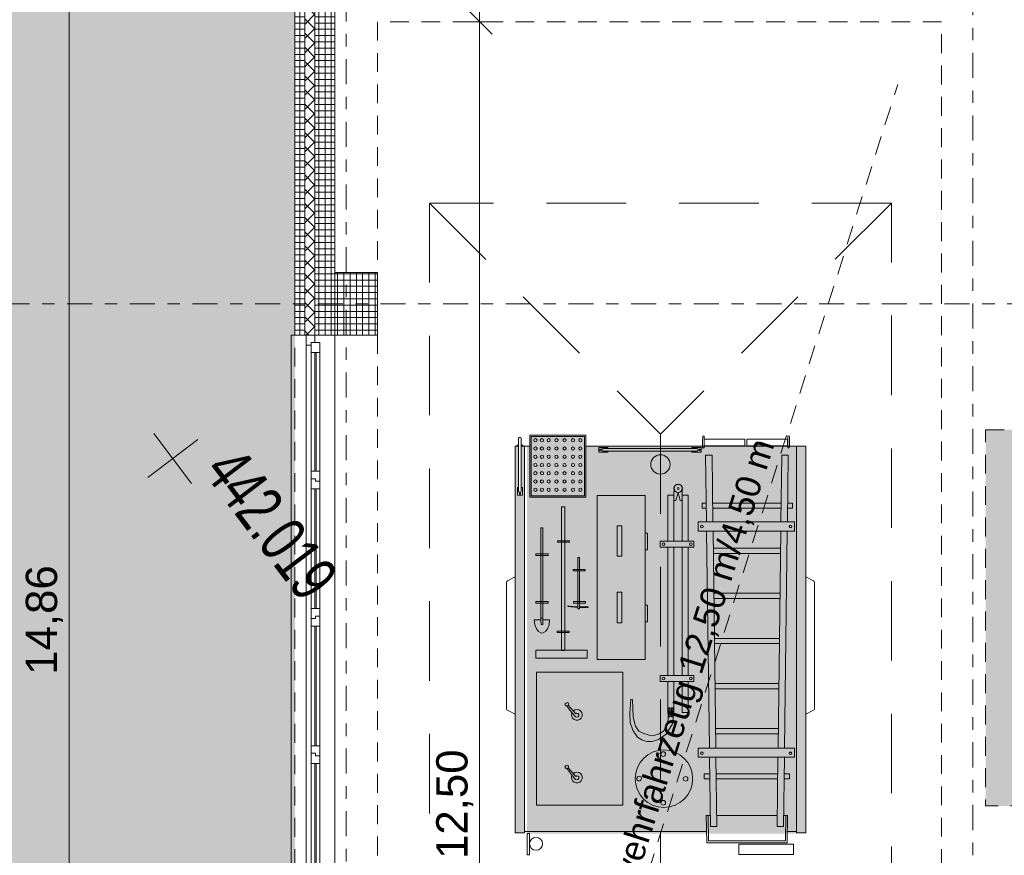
# Model space of a CAD drawing. Header units: metres. Extents: x -167 to 338, y -186 to 508.
# Tile 21 of 113: x 15 to 23, y 34 to 41. Entities that reach past the tile are written whole.
import ezdxf
from ezdxf.enums import TextEntityAlignment as Align

# ---------------------------------------------------------------- set-up
doc = ezdxf.new("R2010")
doc.units = ezdxf.units.M
doc.header["$MEASUREMENT"] = 0
for name, pattern in [('Raster', [0.4, 0.2, -0.1, 0, -0.1]), ('Strichlinie eng', [0.23, 0.15, -0.08]), ('Strichlinie weit', [1.058333, 0.635, -0.423333]), ('Untersicht', [0.2, 0.15, -0.05]), ('Öffnungslinie Tür Fenster', [0.23, 0.15, -0.08])]:
    doc.linetypes.add(name, pattern=pattern)
for name, color, linetype in [('10 Stütze', 7, 'Continuous'), ('10 Wand außen', 7, 'Continuous'), ('20 Decke', 7, 'Continuous'), ('30 Dachaufbau', 7, 'Continuous'), ('30 Dachfenster', 7, 'Continuous'), ('60 Gelände 2D Übersicht', 7, 'Continuous'), ('70 Kanal', 7, 'Continuous'), ('80 Raum', 7, 'Continuous'), ('90 Achsraster', 7, 'Continuous'), ('94 Genehmigungsplanung Bemaßung', 7, 'Continuous'), ('Beschriftung-Punkte', 7, 'Continuous'), ('BT-Gelaende', 7, 'Continuous')]:
    doc.layers.add(name, color=color, linetype=linetype)
doc.styles.add('ERSTELLTER_STIL_1', font='arial.ttf')
doc.styles.add('ERSTELLTER_STIL_2', font='arial.ttf')
doc.styles.add('ERSTELLTER_STIL_7', font='arial.ttf', dxfattribs={"width": 0.7})
doc.dimstyles.new('ERSTELLTER_STIL__1', dxfattribs={"dimtxt": 0.25, "dimasz": 0.19, "dimexe": 0.18, "dimexo": 0.1, "dimgap": 0, "dimtad": 1, "dimtih": 1, "dimtoh": 1, "dimzin": 0, "dimdsep": 46, "dimtxsty": 'ERSTELLTER_STIL_1', "dimblk": 'ARROWHEAD_6', "dimblk1": 'ARROWHEAD_6', "dimblk2": 'ARROWHEAD_6', "dimcen": 0.09, "dimclrd": 7, "dimclre": 7, "dimclrt": 7, "dimazin": 0, "dimtfac": 1, "dimtdec": 4, "dimtmove": 0, "dimatfit": 3, "dimfxl": 1, "dimtolj": 1, "dimtzin": 0, "dimarcsym": 0})
doc.dimstyles.new('ERSTELLTER_STIL__2', dxfattribs={"dimtxt": 0.25, "dimasz": 0.19, "dimexe": 0.18, "dimexo": 0.1, "dimgap": 0, "dimtad": 1, "dimzin": 0, "dimdsep": 46, "dimtxsty": 'ERSTELLTER_STIL_1', "dimblk": 'ARROWHEAD_6', "dimblk1": 'ARROWHEAD_6', "dimblk2": 'ARROWHEAD_6', "dimcen": 0.09, "dimclrd": 7, "dimclre": 7, "dimclrt": 7, "dimazin": 0, "dimtfac": 1, "dimtdec": 4, "dimtmove": 0, "dimatfit": 3, "dimfxl": 1, "dimtolj": 1, "dimtzin": 0, "dimarcsym": 0})
pattern_1 = [(0, (27236.132094, 33357.27905), (0, 0.05), []), (90, (27236.132094, 33357.27905), (-0.05, 0), [])]

# ---------------------------------------------------------------- blocks, each defined once
blk = doc.blocks.new('4-Flügelfenster 27_2')
at = {"layer": '10 Wand außen', "color": 7, "linetype": 'Continuous', "lineweight": 13}
for p, q in [((-2.2507, 0.16), (2.2507, 0.16)), ((-2.2507, -0.16), (-2.2507, -0.19)), ((-2.2507, -0.19), (2.2507, -0.19)), ((2.2507, -0.19), (2.2507, -0.16))]:
    blk.add_line(p, q, dxfattribs=at)
at = {"layer": '10 Wand außen', "color": 8, "linetype": 'Continuous', "lineweight": 18}
for p, q in [((-2.2507, 0), (-2.2507, 0.16)), ((2.2507, 0), (2.2507, 0.16)), ((-2.2507, -0.07), (-2.2507, 0)), ((-2.2507, -0.07), (-2.2507, 0)), ((2.2507, -0.07), (2.2507, 0)), ((2.2507, -0.07), (2.2507, 0)), ((-2.2507, -0.08), (-2.2507, -0.07)), ((2.2507, -0.08), (2.2507, -0.07)), ((-2.2507, -0.16), (-2.2507, -0.08)), ((2.2507, -0.16), (2.2507, -0.08))]:
    blk.add_line(p, q, dxfattribs=at)
at = {"layer": '10 Wand außen', "color": 7, "linetype": 'Continuous', "lineweight": 18}
for p, q in [((-2.2507, 0), (-2.1907, 0)), ((-2.1907, -0.03), (-2.1907, 0.04)), ((-2.1907, 0.04), (-2.1107, 0.04)), ((-2.1907, 0), (-2.1907, -0.03)), ((-2.1107, 0.04), (-1.1654, 0.04)), ((-2.1107, 0.04), (-2.1107, -0.03)), ((-2.1107, 0.01), (-1.1654, 0.01)), ((-1.1654, -0.03), (-1.1654, 0.04)), ((-1.1654, 0.04), (-1.1054, 0.04)), ((-1.1054, 0.04), (-1.1054, 0.005)), ((-1.1054, 0.005), (-1.1054, 0.04)), ((-1.1054, 0.04), (-1.0254, 0.04)), ((-1.1054, 0.005), (-1.0854, 0.005)), ((-1.0854, 0.005), (-1.1054, 0.005)), ((-1.0854, 0.005), (-1.0854, -0.03)), ((-1.0854, -0.03), (-1.0854, 0.005)), ((-1.0254, 0.04), (-0.07, 0.04)), ((-1.0254, 0.04), (-1.0254, -0.03)), ((-1.0254, 0.01), (-0.07, 0.01)), ((-0.07, -0.03), (-0.07, 0.04)), ((-0.07, 0.04), (0.01, 0.04)), ((0.01, 0.005), (-0.01, 0.005)), ((-0.01, 0.005), (-0.01, -0.03)), ((-0.01, -0.03), (-0.01, 0.005)), ((-0.01, 0.005), (0.01, 0.005)), ((0.01, 0.04), (0.01, 0.005)), ((0.01, 0.04), (0.07, 0.04)), ((0.01, 0.005), (0.01, 0.04)), ((0.07, 0.04), (1.0254, 0.04)), ((0.07, 0.04), (0.07, -0.03)), ((0.07, 0.01), (1.0254, 0.01)), ((1.0254, -0.03), (1.0254, 0.04)), ((1.0254, 0.04), (1.0854, 0.04)), ((1.0854, 0.04), (1.0854, 0.005)), ((1.0854, 0.005), (1.0854, 0.04)), ((1.0854, 0.04), (1.1654, 0.04)), ((1.0854, 0.005), (1.1054, 0.005)), ((1.1054, 0.005), (1.0854, 0.005)), ((1.1054, 0.005), (1.1054, -0.03)), ((1.1054, -0.03), (1.1054, 0.005)), ((1.1654, 0.04), (2.1107, 0.04)), ((1.1654, 0.04), (1.1654, -0.03)), ((1.1654, 0.01), (2.1107, 0.01)), ((2.1107, -0.03), (2.1107, 0.04)), ((2.1107, 0.04), (2.1907, 0.04)), ((2.1907, 0.04), (2.1907, -0.03)), ((2.1907, -0.03), (2.1907, 0)), ((2.1907, 0), (2.2507, 0)), ((-2.1707, -0.07), (-2.2507, -0.07)), ((-2.1907, -0.03), (-2.1707, -0.03)), ((-2.1107, -0.03), (-2.1907, -0.03)), ((-2.1707, -0.03), (-2.1707, -0.07)), ((2.1707, -0.07), (-2.1707, -0.07)), ((-1.1654, 0), (-2.1107, 0)), ((-1.1654, -0.03), (-2.1107, -0.03)), ((-1.0854, -0.03), (-1.1654, -0.03)), ((-1.0254, -0.03), (-1.0854, -0.03)), ((-0.07, 0), (-1.0254, 0)), ((-0.07, -0.03), (-1.0254, -0.03)), ((-0.01, -0.03), (-0.07, -0.03)), ((0.07, -0.03), (-0.01, -0.03)), ((1.0254, 0), (0.07, 0)), ((1.0254, -0.03), (0.07, -0.03)), ((1.1054, -0.03), (1.0254, -0.03)), ((1.1654, -0.03), (1.1054, -0.03)), ((2.1107, 0), (1.1654, 0)), ((2.1107, -0.03), (1.1654, -0.03)), ((2.1907, -0.03), (2.1107, -0.03)), ((2.1707, -0.07), (2.1707, -0.03)), ((2.1707, -0.03), (2.1907, -0.03)), ((2.2507, -0.07), (2.1707, -0.07))]:
    blk.add_line(p, q, dxfattribs=at)
at = {"layer": '10 Wand außen', "color": 7, "linetype": 'Strichlinie eng', "lineweight": 13}
blk.add_line((-2.2507, -0.16), (2.2507, -0.16), dxfattribs=at)
blk = doc.blocks.new('Standard-Rastermarker_137')
at = {"layer": '90 Achsraster', "color": 14, "linetype": 'Raster', "lineweight": 18, "true_color": 0xa80000}
blk.add_line((1, 0), (24.7309, 0), dxfattribs=at)
at = {"layer": '90 Achsraster', "color": 14, "lineweight": 18, "true_color": 0xa80000, "style": 'ERSTELLTER_STIL_2'}
for tag, p in [('AC_MarkerText_1_0', (-0.5686, -0.0686)), ('AC_MarkerText_1_1', (25.8623, -0.0686))]:
    blk.add_attdef(tag, text='', height=0.3, rotation=90, dxfattribs=at).set_placement(p, align=Align.TOP_CENTER)
blk = doc.blocks.new('Standard-Rastermarker_138')
at = {"layer": '90 Achsraster', "color": 14, "linetype": 'Raster', "lineweight": 18, "true_color": 0xa80000}
blk.add_line((1, 0), (24.6809, 0), dxfattribs=at)
at = {"layer": '90 Achsraster', "color": 14, "lineweight": 18, "true_color": 0xa80000, "style": 'ERSTELLTER_STIL_2'}
for tag, p in [('AC_MarkerText_1_0', (-0.5686, -0.0686)), ('AC_MarkerText_1_1', (25.8123, -0.0686))]:
    blk.add_attdef(tag, text='', height=0.3, rotation=90, dxfattribs=at).set_placement(p, align=Align.TOP_CENTER)
blk = doc.blocks.new('Standard-Rastermarker_139')
at = {"layer": '90 Achsraster', "color": 14, "linetype": 'Raster', "lineweight": 18, "true_color": 0xa80000}
blk.add_line((1, 0), (45.4427, 0), dxfattribs=at)
at = {"layer": '90 Achsraster', "color": 14, "lineweight": 18, "true_color": 0xa80000, "style": 'ERSTELLTER_STIL_2'}
for tag, p in [('AC_MarkerText_1_0', (-0.35, 0.15)), ('AC_MarkerText_1_1', (46.7927, 0.15))]:
    blk.add_attdef(tag, text='', height=0.3, dxfattribs=at).set_placement(p, align=Align.TOP_CENTER)
blk = doc.blocks.new('*D456', base_point=(27236.1321, 33357.279))
at = {"layer": '94 Genehmigungsplanung Bemaßung', "color": 7, "linetype": 'Continuous', "lineweight": 13}
for p, q in [((13.7853, 44.0997), (13.9853, 43.8997)), ((14.0728, 43.9997), (13.6978, 43.9997)), ((13.8853, 28.1801), (13.8853, 43.9997)), ((13.7853, 28.2801), (13.9853, 28.0801)), ((14.0728, 28.1801), (13.6978, 28.1801)), ((13.8853, 28.0301), (13.8853, 28.1801))]:
    blk.add_line(p, q, dxfattribs=at)
at = {"layer": '94 Genehmigungsplanung Bemaßung', "color": 7, "lineweight": 13, "insert": (13.8353, 35.6609), "char_height": 0.25, "attachment_point": 7, "rotation": 90, "style": 'ERSTELLTER_STIL_1'}
blk.add_mtext('\\A1;{\\pql;\\fArial|b0|i0|c0|p0;\\W1.000000;15,82}', dxfattribs=at)
blk = doc.blocks.new('ARROWHEAD_6')
at = {"color": 0, "linetype": 'Continuous', "lineweight": 0}
for p, q in [((-0.5, -0.5), (0.5, 0.5)), ((0, 0), (-1, 0))]:
    blk.add_line(p, q, dxfattribs=at)
blk = doc.blocks.new('*D471', base_point=(27236.1321, 33357.279))
at = {"layer": '94 Genehmigungsplanung Bemaßung', "color": 7, "linetype": 'Continuous', "lineweight": 13}
for p, q in [((17.6611, 45.7456), (17.6611, 46.1206)), ((17.7611, 46.0331), (17.5611, 45.8331)), ((38.1011, 46.0331), (37.9011, 45.8331)), ((17.5111, 45.9331), (17.6611, 45.9331)), ((17.6611, 45.9331), (38.0011, 45.9331))]:
    blk.add_line(p, q, dxfattribs=at)
at = {"layer": '94 Genehmigungsplanung Bemaßung', "color": 7, "lineweight": 13, "char_height": 0.25, "attachment_point": 7, "style": 'ERSTELLTER_STIL_1'}
for s, insert in [('\\A1;{\\pql;\\fArial|b0|i0|c0|p0;\\W1.000000;20,34}', (27.2114, 45.9831)), ('\\A1;{\\pql;\\fArial|b0|i0|c0|p0;\\W1.000000;24}', (37.5197, 45.9831))]:
    blk.add_mtext(s, dxfattribs=dict(at, insert=insert))
blk = doc.blocks.new('*D472', base_point=(27236.1321, 33357.279))
at = {"layer": '94 Genehmigungsplanung Bemaßung', "color": 7, "linetype": 'Continuous', "lineweight": 13}
for p, q in [((38.0011, 45.7456), (38.0011, 46.1206)), ((38.2411, 45.7456), (38.2411, 46.1206)), ((38.1011, 46.0331), (37.9011, 45.8331)), ((38.3411, 46.0331), (38.1411, 45.8331)), ((17.6611, 45.9331), (38.0011, 45.9331)), ((38.0011, 45.9331), (38.2411, 45.9331))]:
    blk.add_line(p, q, dxfattribs=at)
blk = doc.blocks.new('*D499', base_point=(27236.1321, 33357.279))
at = {"layer": '94 Genehmigungsplanung Bemaßung', "color": 7, "linetype": 'Continuous', "lineweight": 13}
for p, q in [((17.3411, 26.1165), (17.3411, 26.4915)), ((17.6611, 26.1165), (17.6611, 26.4915)), ((17.4411, 26.404), (17.2411, 26.204)), ((17.7611, 26.404), (17.5611, 26.204)), ((17.1911, 26.304), (17.3411, 26.304)), ((17.3411, 26.304), (17.6611, 26.304))]:
    blk.add_line(p, q, dxfattribs=at)
at = {"layer": '94 Genehmigungsplanung Bemaßung', "color": 7, "lineweight": 13, "insert": (16.8597, 26.354), "char_height": 0.25, "attachment_point": 7, "style": 'ERSTELLTER_STIL_1'}
blk.add_mtext('\\A1;{\\pql;\\fArial|b0|i0|c0|p0;\\W1.000000;32}', dxfattribs=at)
blk = doc.blocks.new('*D500', base_point=(27236.1321, 33357.279))
at = {"layer": '94 Genehmigungsplanung Bemaßung', "color": 7, "linetype": 'Continuous', "lineweight": 13}
for p, q in [((17.6611, 26.1165), (17.6611, 26.4915)), ((38.0011, 26.1165), (38.0011, 26.4915)), ((17.7611, 26.404), (17.5611, 26.204)), ((38.1011, 26.404), (37.9011, 26.204)), ((17.6611, 26.304), (38.0011, 26.304))]:
    blk.add_line(p, q, dxfattribs=at)
at = {"layer": '94 Genehmigungsplanung Bemaßung', "color": 7, "lineweight": 13, "char_height": 0.25, "attachment_point": 7, "style": 'ERSTELLTER_STIL_1'}
for s, insert in [('\\A1;{\\pql;\\fArial|b0|i0|c0|p0;\\W1.000000;20,34}', (27.2114, 26.354)), ('\\A1;{\\pql;\\fArial|b0|i0|c0|p0;\\W1.000000;24}', (37.5197, 26.354))]:
    blk.add_mtext(s, dxfattribs=dict(at, insert=insert))
blk = doc.blocks.new('*D509', base_point=(27236.1321, 33357.279))
at = {"layer": '94 Genehmigungsplanung Bemaßung', "color": 7, "linetype": 'Continuous', "lineweight": 13}
for p, q in [((15.4411, 43.7797), (15.6411, 43.5797)), ((15.7286, 43.6797), (15.3536, 43.6797)), ((15.5411, 28.8197), (15.5411, 43.6797)), ((15.4411, 28.9197), (15.6411, 28.7197)), ((15.7286, 28.8197), (15.3536, 28.8197))]:
    blk.add_line(p, q, dxfattribs=at)
at = {"layer": '94 Genehmigungsplanung Bemaßung', "color": 7, "lineweight": 13, "char_height": 0.25, "attachment_point": 7, "rotation": 90, "style": 'ERSTELLTER_STIL_1'}
for s, insert in [('\\A1;{\\pql;\\fArial|b0|i0|c0|p0;\\W1.000000;32}', (15.4911, 43.1983)), ('\\A1;{\\pql;\\fArial|b0|i0|c0|p0;\\W1.000000;14,86}', (15.4911, 35.63))]:
    blk.add_mtext(s, dxfattribs=dict(at, insert=insert))
blk = doc.blocks.new('*D514', base_point=(27236.1321, 33357.279))
at = {"layer": '94 Genehmigungsplanung Bemaßung', "color": 7, "linetype": 'Continuous', "lineweight": 13}
for p, q in [((14.7411, 43.9997), (14.7411, 44.1497)), ((14.8411, 43.8997), (14.6411, 44.0997)), ((14.9286, 43.9997), (14.5536, 43.9997)), ((14.7411, 38.5897), (14.7411, 43.9997)), ((14.6411, 38.6897), (14.8411, 38.4897)), ((14.9286, 38.5897), (14.5536, 38.5897))]:
    blk.add_line(p, q, dxfattribs=at)
at = {"layer": '94 Genehmigungsplanung Bemaßung', "color": 7, "lineweight": 13, "insert": (14.6911, 40.961), "char_height": 0.25, "attachment_point": 7, "rotation": 90, "style": 'ERSTELLTER_STIL_1'}
blk.add_mtext('\\A1;{\\pql;\\fArial|b0|i0|c0|p0;\\W1.000000;5,41}', dxfattribs=at)
blk = doc.blocks.new('*D560', base_point=(27236.1321, 33357.279))
at = {"layer": '94 Genehmigungsplanung Bemaßung', "color": 7, "linetype": 'Continuous', "lineweight": 13}
for p, q in [((18.9153, 40.7397), (18.7153, 40.9397)), ((18.8153, 40.8397), (18.8153, 40.9897)), ((19.0028, 40.8397), (18.6278, 40.8397)), ((18.8153, 28.3397), (18.8153, 40.8397)), ((18.7153, 28.4397), (18.9153, 28.2397)), ((19.0028, 28.3397), (18.6278, 28.3397)), ((18.8153, 28.1897), (18.8153, 28.3397))]:
    blk.add_line(p, q, dxfattribs=at)
at = {"layer": '94 Genehmigungsplanung Bemaßung', "color": 7, "lineweight": 13, "insert": (18.7653, 34.1607), "char_height": 0.25, "attachment_point": 7, "rotation": 90, "style": 'ERSTELLTER_STIL_1'}
blk.add_mtext('\\A1;{\\pql;\\fArial|b0|i0|c0|p0;\\W1.000000;12,50}', dxfattribs=at)
blk = doc.blocks.new('Kreuz_003')
at = {"layer": 'BT-Gelaende', "color": 30, "linetype": 'Continuous', "lineweight": 18, "true_color": 0xff7300}
for p, q in [((0, 0.5), (0, -0.5)), ((-0.5, 0), (0.5, 0))]:
    blk.add_line(p, q, dxfattribs=at)

msp = doc.modelspace()

# ---------------------------------------------------------------- hatches: boundary and pattern name
at = {"linetype": 'Continuous', "lineweight": 18}
for points in [[(19.2152, 37.4547), (19.2152, 37.5304), (19.6514, 37.5304), (19.6514, 37.4547)], [(19.1731, 34.3695), (19.1731, 37.4547), (19.148, 37.4547), (19.148, 37.1251), (19.1582, 37.1251), (19.1582, 37.0621), (19.1178, 37.0621), (19.1178, 37.1251), (19.1265, 37.1251), (19.1265, 37.4547), (19.0981, 37.4547), (19.0981, 34.3695)], [(19.1944, 34.3628), (19.1944, 37.4547), (21.3428, 37.4547), (21.3428, 34.3628)], [(21.4178, 37.4547), (21.3428, 37.4547), (21.3428, 34.3695), (21.4178, 34.3695)]]:
    msp.add_hatch(color=255, dxfattribs=at).paths.add_polyline_path(points)
at = {"layer": '10 Stütze', "linetype": 'Continuous', "lineweight": 18}
h = msp.add_hatch(dxfattribs=at)
h.set_pattern_fill('Beton__Fertigteil_Stütze_B9', color=8, style=0, pattern_type=2)
h.set_pattern_definition(pattern_1)
h.paths.add_polyline_path([(18.0011, 38.8397), (17.6611, 38.8397), (17.6611, 38.3397), (18.0011, 38.3397)])
at = {"layer": '10 Wand außen', "linetype": 'Continuous', "lineweight": 18}
h = msp.add_hatch(dxfattribs=at)
h.set_pattern_fill('Beton__Fertigteil_Träger_1D', color=8, style=0, pattern_type=2)
h.set_pattern_definition(pattern_1)
h.paths.add_polyline_path([(17.3411, 38.3397), (17.4211, 38.3397), (17.4211, 43.9197), (17.3411, 43.9197)])
h = msp.add_hatch(dxfattribs=at)
h.set_pattern_fill('Dämmung__hart_1_0001', color=8, style=0, pattern_type=2)
h.set_pattern_definition([(315, (27236.132094, 33357.27905), (0.0565685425, 0.0565685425), []), (45, (27236.132094, 33357.27905), (-0.0565685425, 0.0565685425), [])])
h.paths.add_polyline_path([(17.4211, 38.3397), (17.4311, 38.3397), (17.5011, 38.3397), (17.5011, 43.8397), (17.4211, 43.8397)])
h = msp.add_hatch(dxfattribs=at)
h.set_pattern_fill('Beton__Fertigteil_Träger_1D', color=8, style=0, pattern_type=2)
h.set_pattern_definition(pattern_1)
h.paths.add_polyline_path([(17.5011, 43.3397), (17.5011, 38.3397), (17.6611, 38.3397), (17.6611, 43.3397)])
at = {"layer": '30 Dachaufbau', "linetype": 'Continuous', "lineweight": 0, "true_color": 0x7f7f7f}
msp.add_hatch(color=8, dxfattribs=at).paths.add_polyline_path([(22.8511, 37.5845), (37.6511, 37.5845), (37.6511, 34.5845), (22.8511, 34.5845)])
at = {"layer": '60 Gelände 2D Übersicht', "linetype": 'Continuous', "lineweight": 18, "true_color": 0x6d7e00}
h = msp.add_hatch(color=66, dxfattribs=at)
h.paths.add_polyline_path([(2.3179, 59.5109), (2.3419, 13.0655), (6.996, 12.563), (17.3527, 12.5738), (17.3411, 24.6258), (15.3411, 24.6258), (15.3411, 30.4666), (17.3411, 30.4666), (17.3411, 43.9997)])
h.paths.add_polyline_path([(5.3852, 43.1801), (8.8852, 43.1801), (8.8852, 28.1801), (5.3852, 28.1801)], flags=0)

# ---------------------------------------------------------------- linework, layer by layer
at = {"color": 7, "linetype": 'Continuous', "lineweight": 13}
for p, q in [((19.0981, 37.4547), (19.1265, 37.4547)), ((19.148, 37.4547), (19.2152, 37.4547)), ((19.6616, 37.4547), (21.4178, 37.4547)), ((19.7995, 37.4359), (20.5481, 37.4359)), ((19.7995, 37.4144), (20.5481, 37.4144)), ((20.6185, 37.3808), (20.6699, 37.3808)), ((20.6186, 37.3808), (20.6254, 36.8495)), ((20.6699, 37.3808), (20.6767, 36.8495)), ((21.2262, 37.3808), (21.2194, 36.8495)), ((21.2262, 37.3808), (21.2777, 37.3808)), ((21.2775, 37.3808), (21.2707, 36.8495)), ((20.3794, 37.0194), (20.3995, 37.0843)), ((20.3995, 37.0843), (20.4148, 37.02)), ((20.6264, 36.7762), (20.6487, 35.046)), ((20.6777, 36.7762), (20.7, 35.046)), ((21.2184, 36.7762), (21.1961, 35.046)), ((21.2697, 36.7762), (21.2474, 35.046)), ((19.3045, 36.0809), (19.3207, 36.0809)), ((19.3066, 36.032), (19.3186, 36.032)), ((19.2679, 34.5901), (19.2679, 35.651)), ((20.6497, 34.9727), (20.6568, 34.4205)), ((20.701, 34.9727), (20.7081, 34.4205)), ((21.1951, 34.9727), (21.188, 34.4205)), ((21.2464, 34.9727), (21.2393, 34.4205)), ((20.6068, 34.7993), (20.6068, 34.8406)), ((21.2886, 34.7993), (21.2886, 34.8406)), ((20.6238, 34.5081), (20.6266, 34.2905)), ((20.6238, 34.5081), (20.6384, 34.5081)), ((20.6384, 34.5081), (20.641, 34.3051)), ((20.6384, 34.5081), (20.6557, 34.5081)), ((20.707, 34.5081), (21.1891, 34.5081)), ((21.2404, 34.5081), (21.2577, 34.5081)), ((21.2577, 34.5081), (21.2551, 34.3051)), ((21.2577, 34.5081), (21.2723, 34.5081)), ((21.2723, 34.5081), (21.2695, 34.2905)), ((20.6568, 34.4205), (20.7081, 34.4205)), ((21.188, 34.4205), (21.2393, 34.4205)), ((19.1731, 34.3799), (20.6256, 34.3799)), ((21.2705, 34.3799), (21.3428, 34.3799))]:
    msp.add_line(p, q, dxfattribs=at)
for points in [[(19.1265, 37.0933), (19.1265, 37.516)], [(19.148, 37.0933), (19.148, 37.516)], [(20.6066, 37.4678), (20.6066, 37.5281), (20.6062, 37.5342), (20.6016, 37.5365), (20.5952, 37.5342), (20.5947, 37.5281), (20.5938, 37.4969), (20.5935, 37.457), (20.5944, 37.4423), (20.5984, 37.4391), (20.6028, 37.4394), (20.6054, 37.4425), (20.6062, 37.4501), (20.6066, 37.4554)], [(21.2862, 37.4547), (21.2862, 37.5281), (21.2859, 37.5342), (21.2813, 37.5365), (21.2749, 37.5342), (21.2743, 37.5281), (21.2734, 37.4969), (21.2732, 37.457), (21.274, 37.4423), (21.2781, 37.4391), (21.2824, 37.4394), (21.285, 37.4425), (21.2859, 37.4501), (21.2862, 37.4554)], [(19.148, 37.4547), (19.1731, 37.4547), (19.1731, 34.3695), (19.0981, 34.3695), (19.0981, 37.4547), (19.1265, 37.4547)], [(19.1265, 37.4547), (19.1152, 37.4547), (19.1152, 37.4622), (19.1265, 37.4622)], [(19.148, 37.4622), (19.1605, 37.4622), (19.1605, 37.4547), (19.148, 37.4547)], [(19.8391, 37.4144), (19.8391, 37.405), (19.766, 37.405), (19.766, 37.4444), (19.8391, 37.4444), (19.8391, 37.4359)], [(20.5084, 37.4144), (20.5084, 37.405), (20.5816, 37.405), (20.5816, 37.4444), (20.5084, 37.4444), (20.5084, 37.4359)], [(19.148, 37.1251), (19.1582, 37.1251), (19.1582, 37.0621), (19.1178, 37.0621), (19.1178, 37.1251), (19.1265, 37.1251)], [(20.3647, 37.062), (20.3664, 37.1238)], [(20.4319, 37.1238), (20.4322, 37.062)], [(20.3177, 36.6952), (20.3177, 37.062), (20.3647, 37.062), (20.3647, 36.6952)], [(20.3794, 37.0194), (20.3647, 37.0194)], [(20.4309, 37.02), (20.4148, 37.02)], [(20.4309, 36.6952), (20.4309, 37.062), (20.4778, 37.062), (20.4778, 36.6952)], [(20.624, 36.9583), (20.5906, 36.9583), (20.5906, 36.9996), (20.6235, 36.9996)], [(20.6748, 36.9996), (21.2213, 36.9996)], [(21.2726, 36.9996), (21.3107, 36.9996), (21.3107, 36.9583), (21.2721, 36.9583)], [(21.2208, 36.9583), (20.6753, 36.9583)], [(20.5239, 36.6493), (20.2566, 36.6493), (20.2566, 36.6952), (20.5239, 36.6952)], [(20.3647, 36.6952), (20.4309, 36.6952)], [(20.4778, 36.6952), (20.5239, 36.6952), (20.5239, 36.6493), (20.4778, 36.6493)], [(20.3177, 35.6234), (20.3177, 36.6493)], [(20.3647, 36.6493), (20.3647, 35.6234)], [(20.4309, 36.6493), (20.3647, 36.6493)], [(20.4309, 35.6234), (20.4309, 36.6493)], [(20.4778, 36.6493), (20.4778, 35.6234)], [(20.6794, 36.6398), (21.2167, 36.6398)], [(21.2161, 36.5985), (20.68, 36.5985)], [(19.0981, 36.4104), (19.0382, 36.3792), (19.0316, 36.3747), (19.0288, 36.3646), (19.0288, 35.9278)], [(21.4178, 36.4104), (21.4777, 36.3792), (21.4843, 36.3747), (21.4871, 36.3646), (21.4871, 35.9278)], [(19.0981, 35.3157), (19.0382, 35.3469), (19.0316, 35.3514), (19.0288, 35.3614), (19.0288, 36.3646)], [(21.4178, 35.3157), (21.4777, 35.3469), (21.4843, 35.3514), (21.4871, 35.3614), (21.4871, 36.3646)], [(20.6841, 36.2799), (21.212, 36.2799)], [(21.2115, 36.2386), (20.6846, 36.2386)], [(19.5989, 36.1713), (19.5939, 36.1711), (19.5264, 36.1787), (19.5217, 36.1791), (19.5194, 36.1785), (19.5192, 36.1773), (19.5197, 36.1762), (19.5217, 36.1755)], [(19.5217, 36.1755), (19.5955, 36.1662), (19.5989, 36.1662)], [(19.6134, 36.1662), (19.6166, 36.1662), (19.6819, 36.1666), (19.6824, 36.1729), (19.6134, 36.1716)], [(19.3046, 36.0676), (19.2516, 36.0676), (19.2564, 36.0275), (19.2679, 35.9963), (19.2853, 35.9743), (19.3026, 35.9651), (19.3126, 35.9626)], [(19.3066, 36.032), (19.3055, 36.0391), (19.3047, 36.059), (19.3045, 36.0809)], [(19.3206, 36.0676), (19.3736, 36.0676), (19.3689, 36.0275), (19.3573, 35.9963), (19.34, 35.9743), (19.3226, 35.9651), (19.3126, 35.9626)], [(19.3186, 36.032), (19.3198, 36.0391), (19.3205, 36.059), (19.3207, 36.0809)], [(20.6887, 35.9201), (21.2074, 35.9201)], [(21.2068, 35.8788), (20.6893, 35.8788)], [(19.2679, 35.651), (19.9577, 35.651)], [(19.9577, 35.651), (19.9577, 34.5901)], [(20.5239, 35.5776), (20.2566, 35.5776), (20.2566, 35.6234), (20.5239, 35.6234)], [(20.3647, 35.6234), (20.4309, 35.6234)], [(20.4778, 35.6234), (20.5239, 35.6234), (20.5239, 35.5776), (20.4778, 35.5776)], [(20.3647, 35.5776), (20.3647, 35.3289), (20.3177, 35.3289), (20.3177, 35.5776)], [(20.4309, 35.5776), (20.3647, 35.5776)], [(20.4778, 35.5776), (20.4778, 35.3289), (20.4309, 35.3289), (20.4309, 35.5776)], [(20.6934, 35.5603), (21.2027, 35.5603)], [(21.2022, 35.5189), (20.6939, 35.5189)], [(20.3647, 35.3289), (20.3528, 35.2377), (20.3032, 35.1565), (20.2426, 35.1152), (20.1916, 35.0987), (20.1503, 35.0973), (20.109, 35.1125), (20.076, 35.1317), (20.0388, 35.1895), (20.0154, 35.2501), (20.014, 35.3231), (20.0223, 35.4359), (20.036, 35.4332), (20.0415, 35.2928), (20.0581, 35.2198), (20.0856, 35.1799), (20.1242, 35.1606), (20.1682, 35.1482), (20.204, 35.1469), (20.2467, 35.1593), (20.2812, 35.1813), (20.3046, 35.2212), (20.3197, 35.2721), (20.3197, 35.3107), (20.3177, 35.3289)], [(19.5114, 35.3832), (19.5208, 35.387)], [(20.698, 35.2004), (21.1981, 35.2004)], [(21.1975, 35.1591), (20.6986, 35.1591)], [(19.5114, 34.8844), (19.5208, 34.8881)], [(20.6068, 34.8406), (20.6514, 34.8406)], [(20.6519, 34.7993), (20.6068, 34.7993)], [(20.7027, 34.8406), (21.1934, 34.8406)], [(21.1929, 34.7993), (20.7032, 34.7993)], [(21.2886, 34.7993), (21.2442, 34.7993)], [(21.2447, 34.8406), (21.2886, 34.8406)], [(19.9577, 34.5901), (19.2679, 34.5901)], [(20.6266, 34.2905), (21.2695, 34.2905)], [(20.641, 34.3051), (21.2551, 34.3051)]]:
    msp.add_lwpolyline(points, dxfattribs=at)
for points in [[(19.2152, 37.5406), (19.6616, 37.5406), (19.6616, 37.0462), (19.2152, 37.0462)], [(19.2254, 37.5304), (19.6514, 37.5304), (19.6514, 37.0564), (19.2254, 37.0564)], [(20.6066, 37.5087), (20.9298, 37.5087), (20.9298, 37.4554), (20.6066, 37.4554)], [(20.9481, 37.5087), (21.2713, 37.5087), (21.2713, 37.4554), (20.9481, 37.4554)], [(21.3428, 37.4547), (21.4178, 37.4547), (21.4178, 34.3695), (21.3428, 34.3695)], [(19.7531, 35.7517), (20.1347, 35.7517), (20.1347, 37.0614), (19.7531, 37.0614)], [(19.494, 35.8241), (19.4688, 35.8241), (19.4688, 36.9692), (19.494, 36.9692)], [(20.5579, 36.8495), (21.326, 36.8495), (21.326, 36.7762), (20.5579, 36.7762)], [(19.3207, 36.0809), (19.3042, 36.0809), (19.3042, 36.8026), (19.3207, 36.8026)], [(19.9133, 36.8183), (19.9496, 36.8183), (19.9496, 36.5752), (19.9133, 36.5752)], [(19.4375, 36.6991), (19.5336, 36.6991), (19.5336, 36.6876), (19.4375, 36.6876)], [(20.1357, 36.7608), (20.1536, 36.7608), (20.1536, 36.6267), (20.1357, 36.6267)], [(19.2647, 36.5939), (19.3608, 36.5939), (19.3608, 36.5824), (19.2647, 36.5824)], [(19.6134, 36.1549), (19.5989, 36.1549), (19.5989, 36.5663), (19.6134, 36.5663)], [(19.5622, 36.4703), (19.6583, 36.4703), (19.6583, 36.4589), (19.5622, 36.4589)], [(19.2647, 36.2142), (19.3608, 36.2142), (19.3608, 36.2027), (19.2647, 36.2027)], [(19.5645, 36.2142), (19.6606, 36.2142), (19.6606, 36.2027), (19.5645, 36.2027)], [(19.9133, 36.2886), (19.9496, 36.2886), (19.9496, 36.0455), (19.9133, 36.0455)], [(20.1357, 36.0523), (20.1536, 36.0523), (20.1536, 36.1864), (20.1357, 36.1864)], [(19.4336, 35.9775), (19.5297, 35.9775), (19.5297, 35.9661), (19.4336, 35.9661)], [(19.2627, 35.8254), (19.6737, 35.8254), (19.6737, 35.7637), (19.2627, 35.7637)], [(19.7531, 35.7517), (20.1383, 35.7517)], [(19.5742, 35.3), (19.5302, 35.357), (19.5114, 35.3832), (19.5045, 35.3826), (19.4989, 35.387), (19.4982, 35.3983), (19.5058, 35.4045), (19.5164, 35.4083), (19.5214, 35.4064), (19.5245, 35.3989), (19.5233, 35.3926), (19.5208, 35.387), (19.5822, 35.3181), (19.5884, 35.3232), (19.6016, 35.3213), (19.6072, 35.3138), (19.6078, 35.3019), (19.6003, 35.2937), (19.5872, 35.2912), (19.579, 35.295)], [(20.3249, 35.3675), (20.3355, 35.3675), (20.3355, 35.2942), (20.3249, 35.2942)], [(20.3468, 35.3675), (20.3573, 35.3675), (20.3573, 35.2942), (20.3468, 35.2942)], [(20.5579, 35.046), (21.326, 35.046), (21.326, 34.9727), (20.5579, 34.9727)], [(19.5742, 34.8011), (19.5302, 34.8581), (19.5114, 34.8844), (19.5045, 34.8837), (19.4989, 34.8881), (19.4982, 34.8994), (19.5058, 34.9056), (19.5164, 34.9094), (19.5214, 34.9075), (19.5245, 34.9), (19.5233, 34.8937), (19.5208, 34.8881), (19.5822, 34.8192), (19.5884, 34.8243), (19.6016, 34.8224), (19.6072, 34.8149), (19.6078, 34.803), (19.6003, 34.7948), (19.5872, 34.7923), (19.579, 34.7961)], [(19.1944, 34.3628), (19.2144, 34.3628), (19.2144, 34.194), (19.1944, 34.194)], [(20.8819, 34.2787), (21.3194, 34.2787), (21.3194, 34.1976), (20.8819, 34.1976)]]:
    msp.add_lwpolyline(points, close=True, dxfattribs=at)
for centre, radius in [((19.2607, 37.5009), 0.013), ((19.3126, 37.5009), 0.013), ((19.3664, 37.5009), 0.013), ((19.4276, 37.5009), 0.013), ((19.4924, 37.5009), 0.013), ((19.5601, 37.5009), 0.013), ((19.6185, 37.5009), 0.013), ((19.2607, 37.4351), 0.013), ((19.3126, 37.4351), 0.013), ((19.3664, 37.4351), 0.013), ((19.4276, 37.4351), 0.013), ((19.4924, 37.4351), 0.013), ((19.5601, 37.4351), 0.013), ((19.6185, 37.4351), 0.013), ((19.7768, 37.4254), 0.00489), ((20.5707, 37.4254), 0.00489), ((19.2607, 37.3693), 0.013), ((19.2607, 37.3035), 0.013), ((19.3126, 37.3693), 0.013), ((19.3126, 37.3035), 0.013), ((19.3664, 37.3693), 0.013), ((19.3664, 37.3035), 0.013), ((19.4276, 37.3693), 0.013), ((19.4276, 37.3035), 0.013), ((19.4924, 37.3693), 0.013), ((19.4924, 37.3035), 0.013), ((19.5601, 37.3693), 0.013), ((19.5601, 37.3035), 0.013), ((19.6185, 37.3693), 0.013), ((19.6185, 37.3035), 0.013), ((20.2579, 37.3078), 0.0774), ((19.2607, 37.2377), 0.013), ((19.3126, 37.2377), 0.013), ((19.3664, 37.2377), 0.013), ((19.4276, 37.2377), 0.013), ((19.4924, 37.2377), 0.013), ((19.5601, 37.2377), 0.013), ((19.6185, 37.2377), 0.013), ((19.2607, 37.1719), 0.013), ((19.3126, 37.1719), 0.013), ((19.3664, 37.1719), 0.013), ((19.4276, 37.1719), 0.013), ((19.4924, 37.1719), 0.013), ((19.5601, 37.1719), 0.013), ((19.6185, 37.1719), 0.013), ((19.1376, 37.0737), 0.00408), ((19.2607, 37.1061), 0.013), ((19.3126, 37.1061), 0.013), ((19.3664, 37.1061), 0.013), ((19.4276, 37.1061), 0.013), ((19.4924, 37.1061), 0.013), ((19.5601, 37.1061), 0.013), ((19.6185, 37.1061), 0.013), ((20.3995, 37.1167), 0.0337), ((20.3995, 37.1167), 0.0324), ((20.3995, 37.1167), 0.00784), ((20.5881, 36.8136), 0.0106), ((21.2963, 36.8136), 0.0106), ((20.2821, 36.6723), 0.0106), ((20.5009, 36.6718), 0.0106), ((20.2821, 35.6005), 0.0106), ((20.5009, 35.6001), 0.0106), ((20.33, 35.3617), 0.0018), ((20.3518, 35.3617), 0.0018), ((20.33, 35.3384), 0.0018), ((20.33, 35.322), 0.0018), ((20.33, 35.2993), 0.0018), ((20.3518, 35.3384), 0.0018), ((20.3518, 35.322), 0.0018), ((20.3518, 35.2993), 0.0018), ((20.285, 34.8009), 0.2294), ((20.2799, 34.9978), 0.0184), ((20.5881, 35.004), 0.0106), ((21.2963, 35.004), 0.0106), ((20.0872, 34.8021), 0.0184), ((20.4583, 34.7999), 0.0184), ((20.2799, 34.6092), 0.0184), ((19.2653, 34.282), 0.052)]:
    msp.add_circle(centre, radius, dxfattribs=at)
for centre, radius, start, end in [((19.1373, 37.516), 0.0107, 0, 180), ((19.7995, 37.4252), 0.0107, 90, 270), ((20.5481, 37.4252), 0.0107, 270, 90), ((20.5481, 37.4252), 0.0107, 270, 90), ((19.1373, 37.0933), 0.0107, 180, 0), ((19.5914, 35.3098), 0.0434, 154.45193, 133.42558), ((19.5914, 34.8109), 0.0434, 154.45193, 133.42558)]:
    msp.add_arc(centre, radius, start, end, dxfattribs=at)
at = {"layer": '10 Stütze', "color": 7, "linetype": 'Continuous', "lineweight": 13, "flags": 128}
msp.add_lwpolyline([(17.6611, 38.3397), (18.0011, 38.3397), (18.0011, 38.8397), (17.6611, 38.8397)], dxfattribs=at)
at = {"layer": '10 Wand außen', "color": 7, "linetype": 'Continuous', "lineweight": 13}
for p, q in [((17.4211, 38.3397), (17.4211, 43.9197)), ((17.5011, 38.3397), (17.5011, 43.3397))]:
    msp.add_line(p, q, dxfattribs=at)
at = {"layer": '10 Wand außen', "color": 8, "linetype": 'Continuous', "lineweight": 18}
for p, q in [((17.3411, 38.3397), (17.4211, 38.3397)), ((17.4211, 38.3397), (17.4311, 38.3397)), ((17.4311, 38.3397), (17.5011, 38.3397)), ((17.5011, 38.3397), (17.6611, 38.3397))]:
    msp.add_line(p, q, dxfattribs=at)
at = {"layer": '10 Wand außen', "color": 7, "linetype": 'Continuous', "lineweight": 13, "flags": 128}
for points in [[(17.3411, 43.9997), (17.3411, 38.3397)], [(17.6611, 38.3397), (17.6611, 43.3397)]]:
    msp.add_lwpolyline(points, dxfattribs=at)
at = {"layer": '20 Decke', "color": 7, "linetype": 'Continuous', "lineweight": 13, "flags": 128}
msp.add_lwpolyline([(17.6611, 43.3397), (17.6611, 38.8397), (18.0011, 38.8397), (18.0011, 38.3397), (17.6611, 38.3397), (17.6611, 33.8397), (18.0011, 33.8397), (18.0011, 33.3397), (17.6611, 33.3397), (17.6611, 28.8397), (18.0011, 28.8397), (18.0011, 28.4997), (18.3511, 28.4997), (18.3511, 28.3397), (22.1511, 28.3397), (22.1511, 28.4997), (22.5011, 28.4997), (22.5011, 28.8397), (23.0011, 28.8397)], dxfattribs=at)
at = {"layer": '30 Dachaufbau', "color": 7, "linetype": 'Untersicht', "lineweight": 13, "flags": 128}
msp.add_lwpolyline([(22.8511, 37.5845), (37.6511, 37.5845), (37.6511, 34.5845), (22.8511, 34.5845)], close=True, dxfattribs=at)
at = {"layer": '70 Kanal', "color": 253, "linetype": 'Strichlinie weit', "lineweight": 18, "true_color": 0x9f9f9f}
for p, q in [((22.1011, 39.3931), (18.4148, 39.3931)), ((18.4148, 39.3931), (18.4148, 29.3931)), ((18.4148, 39.3931), (20.2579, 37.5499)), ((22.1011, 39.3931), (20.2579, 37.5499)), ((22.1011, 29.3931), (22.1011, 39.3931)), ((20.2579, 37.5499), (20.2579, 31.2362))]:
    msp.add_line(p, q, dxfattribs=at)
at = {"layer": '80 Raum', "color": 7, "linetype": 'Öffnungslinie Tür Fenster', "lineweight": 13}
msp.add_line((18.3511, 28.3397), (22.1511, 40.3397), dxfattribs=at)
at = {"layer": '80 Raum', "color": 7, "linetype": 'Öffnungslinie Tür Fenster', "lineweight": 13, "flags": 128}
msp.add_lwpolyline([(18.0011, 28.3397), (22.5011, 28.3397), (22.5011, 40.8397), (18.0011, 40.8397)], close=True, dxfattribs=at)

# ---------------------------------------------------------------- block references
at = {"layer": '10 Wand außen', "color": 7, "linetype": 'Continuous', "lineweight": 18, "xscale": -1, "rotation": 270}
msp.add_blockref('4-Flügelfenster 27_2', (17.5011, 36.089), dxfattribs=at)
at = {"layer": '90 Achsraster', "color": 7, "linetype": 'Continuous', "lineweight": 18, "rotation": 270}
for name, p in [('Standard-Rastermarker_138', (17.7511, 47.5416)), ('Standard-Rastermarker_137', (22.7511, 47.5916))]:
    msp.add_blockref(name, p, dxfattribs=at)
at = {"layer": '90 Achsraster', "color": 7, "linetype": 'Continuous', "lineweight": 18}
msp.add_blockref('Standard-Rastermarker_139', (13.5244, 38.5897), dxfattribs=at)
at = {"layer": 'BT-Gelaende', "color": 30, "linetype": 'Continuous', "lineweight": 18, "true_color": 0xff7300, "xscale": 0.5, "yscale": 0.5, "rotation": 307.1573563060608}
msp.add_blockref('Kreuz_003', (16.367, 37.3559), dxfattribs=at)

# ---------------------------------------------------------------- texts
at = {"layer": '30 Dachfenster', "color": 7, "linetype": 'Continuous', "lineweight": 13, "insert": (19.2729, 32.144), "char_height": 0.2, "attachment_point": 1, "rotation": 72.42874, "style": 'ERSTELLTER_STIL_1'}
msp.add_mtext('\\A1;{\\pql;\\fArial|b0|i0|c0|p0;\\W1.000000;Stellplatz Feuerwehrfahrzeug 12,\\fArial|b0|i0|c0|p0;\\W1.000000;5\\fArial|b0|i0|c0|p0;\\W1.000000;0 m/4,50 m}', dxfattribs=at)
at = {"layer": 'Beschriftung-Punkte', "color": 30, "linetype": 'Continuous', "lineweight": 18, "true_color": 0xff7300, "insert": (16.841, 37.5583), "char_height": 0.375, "attachment_point": 1, "rotation": 307.15736, "style": 'ERSTELLTER_STIL_7'}
msp.add_mtext('\\A1;{\\pql;\\fArial|b0|i0|c0|p0;\\W0.700000; 442.019 }', dxfattribs=at)

# ---------------------------------------------------------------- dimensions: what is measured, and where the dimension line sits
at = {"layer": '94 Genehmigungsplanung Bemaßung', "color": 7, "linetype": 'Continuous', "lineweight": 13}
for base, p1, p2, picture, middle in [((38.0011, 45.9331), (17.6611, 43.6097), (38.0011, 36.0897), '*D471', (27.6302, 46.1081)), ((38.2411, 45.9331), (38.0011, 36.0897), (38.2411, 36.0897), '*D472', (37.71, 46.1081)), ((17.6611, 26.304), (17.3411, 36.0899), (17.6611, 36.0899), '*D499', (17.05, 26.479)), ((38.0011, 26.304), (17.6611, 36.0899), (38.0011, 36.0897), '*D500', (27.6302, 26.479))]:
    dim = msp.add_linear_dim(base=base, p1=p1, p2=p2, dimstyle='ERSTELLTER_STIL__1', dxfattribs=at)
    dim.commit()
    dim.dimension.update_dxf_attribs({"geometry": picture, "text_midpoint": middle, "dimtype": 160})
for base, p1, p2, picture, middle in [((14.7411, 43.9997), (13.1744, 38.5897), (17.3411, 43.9997), '*D514', (14.5661, 41.2847)), ((13.8853, 43.9997), (17.3411, 28.1801), (17.3411, 43.9997), '*D456', (13.7103, 36.0797)), ((15.5411, 43.6797), (18.0011, 28.8197), (27.7039, 43.6797), '*D509', (15.3661, 36.0488)), ((18.8153, 40.8397), (18.3511, 28.3397), (18.0011, 40.8397), '*D560', (18.6403, 34.5795))]:
    dim = msp.add_linear_dim(base=base, p1=p1, p2=p2, angle=90, dimstyle='ERSTELLTER_STIL__2', dxfattribs=at)
    dim.commit()
    dim.dimension.update_dxf_attribs({"geometry": picture, "text_midpoint": middle, "dimtype": 160, "text_rotation": 90})

doc.saveas('drawing.dxf')
